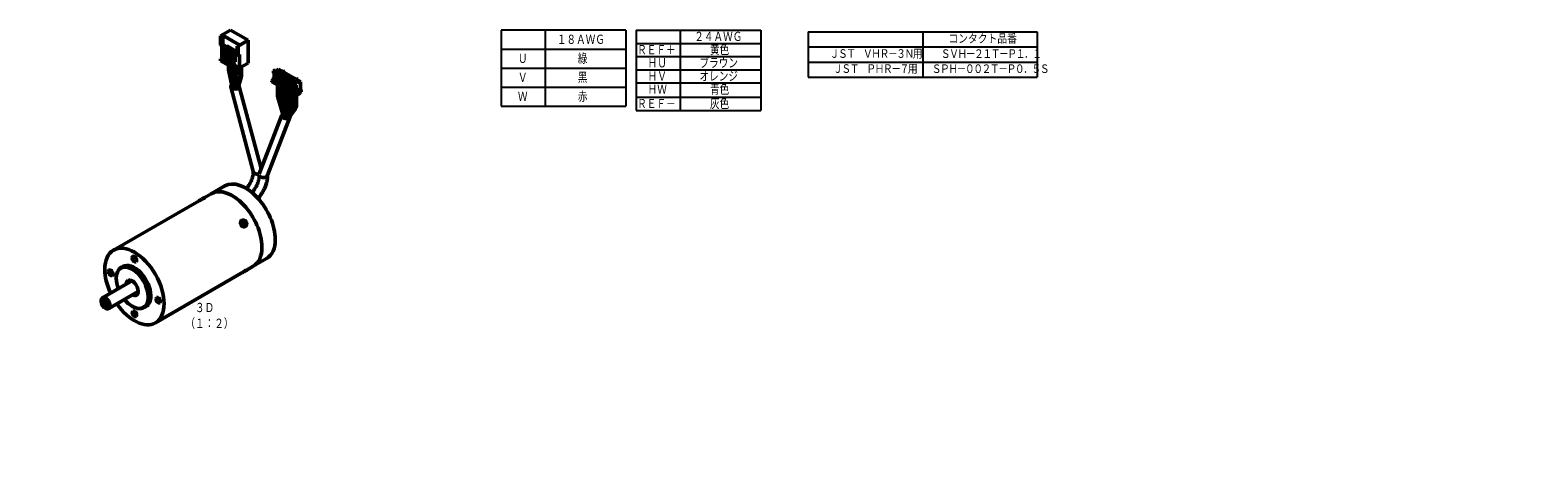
# Model space of a CAD drawing. Header units: millimetres. Extents: x -180 to 1258, y -624 to 333.
# Tile 5 of 5: x 539 to 1258, y -623 to -424. Entities that reach past the tile are written whole.
import ezdxf

# ---------------------------------------------------------------- set-up
doc = ezdxf.new("R2010")
doc.units = ezdxf.units.MM
doc.header["$LTSCALE"] = 0.165354
doc.layers.add('NoLayerName_001', color=7, linetype='Continuous')
doc.layers.add('NoLayerName_002', color=7, linetype='Continuous')
doc.styles.get("Standard").update_dxf_attribs({"font": 'txt', "bigfont": 'extfont2'})

# ---------------------------------------------------------------- blocks, each defined once
blk = doc.blocks.new('JZB_0004')
at = {"layer": 'NoLayerName_001', "color": 7, "linetype": 'Continuous', "lineweight": 50}
for p, q in [((0.6, 2.76), (0.55, 2.73)), ((1.82, 1.95), (0.69, 1.29)), ((0.87, 0.98), (0.69, 1.29)), ((0.82, 2.08), (1.08, 2.23)), ((1.13, 1.55), (0.82, 2.08)), ((2, 1.64), (0.87, 0.98)), ((1.08, 2.23), (1.39, 1.69)), ((1.62, 0.7), (1.31, 1.23)), ((1.52, 1.77), (1.7, 1.46)), ((1.57, 1.38), (1.88, 0.84)), ((1.62, 0.7), (1.88, 0.84)), ((1.82, 1.95), (2, 1.64)), ((2.05, 0.14), (2.1, 0.17))]:
    blk.add_line(p, q, dxfattribs=at)
for centre, start_param, end_param in [((1.3, 1.44), 0, 3.141593), ((1.35, 1.46), 0, 3.141593), ((1.35, 1.46), 3.141593, 6.283185)]:
    blk.add_ellipse(centre, major_axis=(-0.75, 1.3), ratio=0.816497, start_param=start_param, end_param=end_param, dxfattribs=at)

msp = doc.modelspace()

# ---------------------------------------------------------------- linework, layer by layer
at = {"layer": 'NoLayerName_001', "color": 7, "linetype": 'Continuous', "lineweight": 50}
for p, q in [((630.1156, -426.7937), (634.8533, -424.0584)), ((643.2113, -428.8839), (634.8533, -424.0584)), ((630.1156, -426.7937), (630.3278, -426.9161)), ((630.1156, -431.2459), (630.1156, -426.7937)), ((630.5399, -431.4909), (630.1156, -431.2459)), ((630.3278, -426.9161), (631.0349, -426.5079)), ((630.5399, -427.2836), (630.3278, -426.9161)), ((631.247, -426.8753), (630.5399, -427.2836)), ((630.5399, -427.2836), (630.5399, -431.4909)), ((630.5399, -431.4909), (631.247, -431.0826)), ((630.6995, -431.4772), (631.4654, -431.035)), ((630.8228, -431.406), (630.8228, -431.3276)), ((638.9686, -431.0884), (631.0349, -426.5079)), ((631.0349, -426.5079), (631.247, -426.8753)), ((631.247, -426.8753), (631.247, -431.0826)), ((635.4746, -433.3497), (631.4654, -431.035)), ((638.9686, -431.0884), (638.0494, -431.6192)), ((638.9686, -431.0884), (638.0494, -431.6192)), ((638.4736, -431.6192), (643.2113, -428.8839)), ((643.2113, -428.8839), (643.2113, -439.7433)), ((630.0088, -437.8011), (630.6995, -437.4023)), ((634.0181, -440.1158), (630.0088, -437.8011)), ((630.0088, -438.6528), (630.0088, -437.8011)), ((632.0213, -432.2404), (630.6995, -431.4772)), ((630.6995, -437.4023), (630.6995, -431.4772)), ((631.8092, -438.043), (630.6995, -437.4023)), ((631.8092, -432.5261), (631.9506, -432.2812)), ((633.3161, -433.3962), (631.8092, -432.5261)), ((631.8092, -438.288), (631.8092, -432.5261)), ((633.3161, -439.158), (631.8092, -438.288)), ((631.9506, -432.2812), (632.0213, -432.2404)), ((631.9506, -432.2812), (633.4576, -433.1512)), ((632.916, -431.8725), (633.0494, -431.6116)), ((637.0586, -433.9263), (633.0494, -431.6116)), ((633.4576, -433.1512), (633.3161, -433.3962)), ((633.3161, -433.3962), (633.3161, -439.158)), ((633.4576, -433.1512), (633.5283, -433.1104)), ((634.7087, -433.7919), (633.5283, -433.1104)), ((633.5283, -439.0355), (633.5283, -433.1104)), ((634.7087, -433.7919), (635.4746, -433.3497)), ((634.7087, -439.7171), (634.7087, -433.7919)), ((635.4746, -433.3497), (635.4746, -435.5429)), ((636.2986, -435.413), (635.4746, -434.9373)), ((635.4746, -437.4398), (635.4746, -440.1266)), ((636.4074, -436.9013), (635.941, -436.632)), ((636.2986, -435.413), (637.0586, -433.9263)), ((636.4074, -439.5881), (636.4074, -436.9013)), ((637.0586, -433.9263), (637.0586, -439.2121)), ((638.0494, -431.6192), (638.0494, -435.8265)), ((638.0494, -435.8265), (638.4736, -436.0714)), ((638.4736, -431.6192), (638.2615, -431.4967)), ((638.4736, -436.0714), (638.4736, -431.6192)), ((638.4736, -436.0714), (639.1808, -435.6632)), ((639.1808, -442.0703), (639.1808, -435.6632)), ((634.0181, -440.9676), (630.0088, -438.6528)), ((633.3161, -439.158), (633.5283, -439.0355)), ((634.7087, -439.7171), (633.5283, -439.0355)), ((633.8581, -442.5823), (633.8581, -440.8752)), ((633.9028, -443.0025), (635.4897, -450.3872)), ((634.0181, -440.1158), (634.7087, -439.7171)), ((634.0181, -440.9676), (634.0181, -440.1158)), ((635.4746, -440.1266), (634.0181, -440.9676)), ((634.8581, -443.1426), (634.8581, -440.4826)), ((634.9101, -443.5957), (636.4897, -450.3872)), ((636.4074, -439.5881), (635.4746, -439.0496)), ((639.1808, -442.0703), (635.4746, -439.9306)), ((637.0586, -439.2121), (636.4074, -439.5881)), ((636.4539, -444.286), (636.4539, -440.496)), ((636.454, -444.301), (636.5042, -450.9729)), ((637.4539, -444.8626), (637.4539, -441.0733)), ((637.454, -444.8791), (637.5042, -450.9729)), ((639.0498, -445.5383), (639.0498, -441.9947)), ((643.2113, -439.7433), (639.1808, -442.0703)), ((640.0498, -446.0886), (640.0498, -441.5686)), ((656.1366, -442.9724), (655.2875, -443.4626)), ((655.2875, -443.4626), (655.2875, -444.5264)), ((655.2875, -443.4626), (665.7527, -449.5047)), ((656.1081, -445.0002), (655.2875, -444.5264)), ((655.6411, -444.7305), (655.6411, -446.5201)), ((656.1258, -445.2194), (655.7723, -445.4235)), ((655.7723, -447.0041), (655.7723, -445.4235)), ((655.7723, -445.4235), (656.7826, -446.0068)), ((656.4469, -444.9338), (656.1081, -444.7382)), ((656.1081, -444.7382), (656.1081, -445.0002)), ((656.3349, -444.8692), (656.1081, -445.0002)), ((656.1258, -445.2194), (657.1362, -445.8027)), ((656.1366, -442.9724), (666.6018, -449.0144)), ((656.4469, -445.1958), (656.4469, -444.9338)), ((657.5223, -445.8167), (656.4469, -445.1958)), ((657.6917, -442.6461), (656.6316, -443.2581)), ((657.1362, -445.8027), (656.7826, -446.0068)), ((657.1362, -445.8027), (657.1362, -447.3833)), ((657.8611, -445.7503), (657.5223, -445.5547)), ((657.5223, -445.5547), (657.5223, -445.8167)), ((657.7491, -445.6857), (657.5223, -445.8167)), ((659.4594, -443.6667), (657.6917, -442.6461)), ((657.8611, -446.0123), (657.8611, -445.7503)), ((659.8837, -443.4218), (659.4594, -443.6667)), ((659.8837, -443.4218), (660.4494, -443.7484)), ((660.0251, -443.9933), (660.4494, -443.7484)), ((660.0251, -443.9933), (665.8234, -447.341)), ((660.4494, -444.2383), (660.4494, -443.7484)), ((634.9604, -451.0805), (645.718, -491.4199)), ((638.9863, -446.038), (637.5563, -451.5804)), ((639.9724, -446.6396), (638.5563, -451.5804)), ((649.4859, -490.0254), (639.0419, -450.8619)), ((655.2875, -447.2593), (654.5804, -448.4024)), ((654.5804, -448.4024), (665.7527, -454.8527)), ((654.5804, -448.6473), (654.5804, -448.4024)), ((654.5804, -448.6473), (665.7527, -455.0977)), ((655.6411, -446.5201), (655.2875, -446.7242)), ((655.2875, -446.7242), (655.2875, -447.2593)), ((655.2875, -446.7242), (655.7723, -447.0041)), ((655.2875, -447.2593), (665.7527, -453.3014)), ((655.6411, -446.5201), (655.7723, -446.5959)), ((656.7826, -446.0068), (656.7826, -447.5874)), ((657.1362, -447.3833), (656.7826, -447.5874)), ((656.7826, -447.5874), (657.1865, -447.8206)), ((657.1362, -447.3833), (657.1865, -447.4124)), ((657.5401, -446.0359), (657.1865, -446.24)), ((657.1865, -447.8206), (657.1865, -446.24)), ((657.1865, -446.24), (658.1968, -446.8233)), ((657.2649, -455.5487), (657.2649, -450.1972)), ((657.5401, -446.0359), (658.5504, -446.6192)), ((657.7649, -455.8274), (657.7649, -450.4859)), ((658.9365, -446.6331), (657.8611, -446.0123)), ((658.5504, -446.6192), (658.1968, -446.8233)), ((658.1968, -446.8233), (658.1968, -448.4039)), ((658.5504, -448.1998), (658.1968, -448.4039)), ((658.1968, -448.4039), (658.6007, -448.6371)), ((658.5504, -446.6192), (658.5504, -448.1998)), ((658.5504, -448.1998), (658.6007, -448.2289)), ((658.9543, -446.8524), (658.6007, -447.0565)), ((658.6007, -448.6371), (658.6007, -447.0565)), ((658.6007, -447.0565), (659.611, -447.6398)), ((658.6791, -456.467), (658.6791, -451.0137)), ((659.2753, -446.5668), (658.9365, -446.3712)), ((658.9365, -446.3712), (658.9365, -446.6331)), ((659.1634, -446.5022), (658.9365, -446.6331)), ((658.9543, -446.8524), (659.9646, -447.4357)), ((659.1791, -456.7485), (659.1791, -451.3024)), ((659.2753, -446.8288), (659.2753, -446.5668)), ((660.3507, -447.4496), (659.2753, -446.8288)), ((659.9646, -447.4357), (659.611, -447.6398)), ((659.611, -447.6398), (659.611, -449.2204)), ((659.9646, -449.0163), (659.611, -449.2204)), ((659.611, -449.2204), (660.0149, -449.4536)), ((659.9646, -447.4357), (659.9646, -449.0163)), ((659.9646, -449.0163), (660.0149, -449.0454)), ((660.3685, -447.6689), (660.0149, -447.873)), ((660.0149, -449.4536), (660.0149, -447.873)), ((660.0149, -447.873), (661.0253, -448.4563)), ((660.0933, -457.408), (660.0933, -451.8302)), ((660.6895, -447.3833), (660.3507, -447.1877)), ((660.3507, -447.1877), (660.3507, -447.4496)), ((660.5776, -447.3187), (660.3507, -447.4496)), ((660.3685, -447.6689), (661.3788, -448.2522)), ((660.5933, -457.6939), (660.5933, -452.1189)), ((660.6895, -447.6452), (660.6895, -447.3833)), ((661.7649, -448.2661), (660.6895, -447.6452)), ((661.3788, -448.2522), (661.0253, -448.4563)), ((661.0253, -448.4563), (661.0253, -450.0369)), ((661.3788, -449.8328), (661.0253, -450.0369)), ((661.0253, -450.0369), (661.4291, -450.2701)), ((661.3788, -448.2522), (661.3788, -449.8328)), ((661.3788, -449.8328), (661.4291, -449.8619)), ((661.7827, -448.4854), (661.4291, -448.6895)), ((661.4291, -450.2701), (661.4291, -448.6895)), ((661.4291, -448.6895), (662.4395, -449.2728)), ((661.5075, -458.2166), (661.5075, -452.6467)), ((662.1037, -448.1998), (661.7649, -448.0042)), ((661.7649, -448.0042), (661.7649, -448.2661)), ((661.9918, -448.1352), (661.7649, -448.2661)), ((661.7827, -448.4854), (662.793, -449.0687)), ((662.0075, -458.5019), (662.0075, -452.9354)), ((662.1037, -448.4617), (662.1037, -448.1998)), ((663.1791, -449.0826), (662.1037, -448.4617)), ((662.793, -449.0687), (662.4395, -449.2728)), ((662.4395, -449.2728), (662.4395, -450.8534)), ((662.793, -450.6493), (662.4395, -450.8534)), ((662.4395, -450.8534), (662.8434, -451.0866)), ((662.793, -449.0687), (662.793, -450.6493)), ((662.793, -450.6493), (662.8434, -450.6784)), ((663.1969, -449.3019), (662.8434, -449.506)), ((662.8434, -451.0866), (662.8434, -449.506)), ((662.8434, -449.506), (663.8537, -450.0893)), ((663.5179, -449.0163), (663.1791, -448.8207)), ((663.1791, -448.8207), (663.1791, -449.0826)), ((663.406, -448.9517), (663.1791, -449.0826)), ((663.1969, -449.3019), (664.2072, -449.8852)), ((663.5179, -449.2782), (663.5179, -449.0163)), ((664.5933, -449.8991), (663.5179, -449.2782)), ((664.2072, -449.8852), (663.8537, -450.0893)), ((663.8537, -450.0893), (663.8537, -451.6699)), ((664.2072, -451.4658), (663.8537, -451.6699)), ((663.8537, -451.6699), (664.2576, -451.9031)), ((664.2072, -449.8852), (664.2072, -451.4658)), ((664.2072, -451.4658), (664.2576, -451.4949)), ((664.6111, -450.1184), (664.2576, -450.3225)), ((664.2576, -451.9031), (664.2576, -450.3225)), ((664.2576, -450.3225), (665.2679, -450.9058)), ((664.9321, -449.8328), (664.5933, -449.6372)), ((664.5933, -449.6372), (664.5933, -449.8991)), ((664.8202, -449.7681), (664.5933, -449.8991)), ((664.6111, -450.1184), (665.6215, -450.7017)), ((664.9321, -450.0947), (664.9321, -449.8328)), ((665.7527, -450.5685), (664.9321, -450.0947)), ((665.6215, -450.7017), (665.2679, -450.9058)), ((665.2679, -450.9058), (665.2679, -452.4864)), ((665.6215, -452.2823), (665.2679, -452.4864)), ((665.2679, -452.4864), (665.7527, -452.7663)), ((665.6215, -450.7017), (665.6215, -452.2823)), ((665.6215, -452.2823), (666.1062, -452.5622)), ((666.6018, -449.0144), (665.7527, -449.5047)), ((665.7527, -450.5685), (665.7527, -449.5047)), ((666.1062, -450.3644), (665.7527, -450.5685)), ((668.1568, -451.9133), (665.7527, -453.3014)), ((666.1062, -452.5622), (665.7527, -452.7663)), ((665.7527, -455.0977), (665.7527, -452.7663)), ((666.2477, -447.096), (665.8234, -447.341)), ((666.1062, -452.5622), (666.1062, -450.3644)), ((666.2477, -447.096), (666.8133, -447.4226)), ((666.3891, -447.6676), (666.8133, -447.4226)), ((668.1568, -448.6882), (666.3891, -447.6676)), ((666.6018, -449.0144), (667.0105, -449.35)), ((666.8133, -447.4226), (666.8133, -447.9125)), ((667.0105, -449.35), (668.1568, -448.6882)), ((668.1568, -451.9133), (668.1568, -448.6882)), ((668.5104, -453.2606), (668.1568, -451.9133)), ((657.3491, -456.1228), (659.7787, -464.2304)), ((657.8548, -456.4202), (660.2787, -464.2304)), ((658.7154, -456.8463), (660.19, -464.479)), ((659.2182, -457.1418), (660.69, -464.479)), ((660.0978, -457.5416), (660.5797, -464.7405)), ((660.5982, -457.833), (661.0797, -464.7405)), ((661.5019, -458.366), (661.0065, -464.9794)), ((661.4423, -465.2111), (662.8655, -459.3401)), ((662.0014, -458.658), (661.5062, -464.9862)), ((663.3604, -459.6385), (661.9351, -465.2597)), ((662.9217, -458.8689), (662.9217, -453.4632)), ((663.4217, -459.147), (663.4217, -453.7519)), ((664.336, -459.4938), (664.336, -454.2797)), ((664.836, -459.7641), (664.836, -454.5684)), ((665.7502, -460.1081), (665.7502, -455.0962)), ((668.5104, -453.2606), (665.7527, -454.8527)), ((666.5871, -454.6159), (665.7527, -455.0977)), ((666.2336, -454.82), (666.5871, -455.0242)), ((666.2502, -460.3718), (666.2502, -454.8296)), ((668.1002, -454.1506), (666.5871, -455.0242)), ((666.5871, -455.0242), (666.5871, -454.6159)), ((668.5104, -453.5055), (668.1002, -453.7423)), ((668.1002, -453.7423), (668.1002, -454.1506)), ((668.5104, -453.2606), (668.5104, -453.5055)), ((659.26, -464.6601), (648.5024, -492.5778)), ((652.5371, -493.2317), (663.2947, -465.314)), ((664.1588, -460.3168), (661.8362, -465.4608)), ((662.2741, -465.6841), (665.3862, -461.2585)), ((664.6441, -460.6189), (662.3199, -465.5349)), ((665.8598, -461.5589), (662.7356, -465.795)), ((625.6879, -502.0631), (622.3034, -504.0171)), ((632.0518, -498.3889), (625.6879, -502.0631)), ((619.8788, -505.417), (579.0188, -529.0075)), ((621.546, -504.4855), (621.1234, -504.7529)), ((583.5188, -536.8017), (582.5996, -537.3325)), ((642.3123, -538.653), (645.6879, -536.7041)), ((645.6879, -536.7041), (652.0518, -533.0299)), ((587.781, -543.5785), (573.7302, -551.6908)), ((580.3214, -542.368), (580.3214, -542.5313)), ((599.0188, -563.6485), (639.8807, -540.0569)), ((573.1089, -553.0641), (573.1089, -553.4724)), ((576.7302, -556.8869), (590.781, -548.7747)), ((574.8767, -556.5342), (575.2302, -556.7383)), ((587.9582, -555.7585), (588.0996, -555.8402)), ((593.5996, -556.385), (594.5188, -555.8543))]:
    msp.add_line(p, q, dxfattribs=at)
at = {"layer": 'NoLayerName_001', "color": 7, "linetype": 'Continuous', "lineweight": 25}
for p, q in [((784.9119, -424.0584), (763.9119, -424.0584)), ((763.9119, -424.0584), (763.9119, -460.3464)), ((823.4119, -424.0584), (784.9119, -424.0584)), ((784.9119, -424.0584), (784.9119, -460.3464)), ((828.2849, -424.0584), (828.2849, -426.8896)), ((828.2849, -424.0584), (828.2849, -462.3682)), ((849.2849, -424.0584), (849.2849, -462.3682)), ((887.7849, -424.0584), (887.7849, -462.3682)), ((910.3746, -424.9061), (910.3746, -446.4715)), ((910.3746, -424.9061), (1019.5746, -424.9061)), ((964.9746, -424.9061), (964.9746, -446.4715)), ((1019.5746, -424.9061), (1019.5746, -446.4715)), ((910.3746, -432.0946), (1019.5746, -432.0946)), ((910.3746, -439.2831), (1019.5746, -439.2831)), ((910.3746, -446.4715), (1019.5746, -446.4715))]:
    msp.add_line(p, q, dxfattribs=at)
at = {"layer": 'NoLayerName_001', "color": 7, "linetype": 'Continuous', "lineweight": 50}
for centre, start, end in [((635.8581, -442.5823), 180, 192.1283146), ((636.8581, -443.1426), 180, 193.0933385), ((638.4539, -444.286), 180, 180.4308895), ((639.4539, -444.8626), 180, 180.4716563), ((637.0498, -445.5383), 345.5321695, 0), ((638.0498, -446.0886), 344.00735, 0), ((659.2649, -455.5487), 180, 196.6819685), ((659.7649, -455.8274), 180, 197.2418139), ((660.6791, -456.467), 180, 190.9344559), ((661.1791, -456.7485), 180, 191.3428694), ((662.0933, -457.408), 180, 183.8295182), ((662.5933, -457.6939), 180, 183.9874668), ((659.5075, -458.2166), 355.7156007, 0), ((660.0075, -458.5019), 355.5249796, 0), ((660.9217, -458.8689), 346.3740488, 0), ((661.4217, -459.147), 345.7722157, 0), ((662.336, -459.4938), 335.6999243, 0), ((662.836, -459.7641), 334.6962431, 0), ((663.7502, -460.1081), 324.885056, 0), ((664.2502, -460.3718), 323.5906197, 0)]:
    msp.add_arc(centre, 2, start, end, dxfattribs=at)
for centre, major_axis, ratio, start_param, end_param in [((635.941, -435.2736), (0.3298, 0.5712), 0.5773502, 2.35619468, 3.14159238), ((635.941, -437.1706), (0.3298, 0.5712), 0.5773502, 0, 2.35619468), ((635.941, -435.2736), (0.3298, 0.5712), 0.5773502, 3.14159238, 4.80053836), ((635.941, -437.1706), (0.3298, 0.5712), 0.5773502, 5.49778733, 6.28318531), ((637.0012, -450.9712), (-2.0642, 0.1107), 0.57512872, 5.60379405, 6.4679532), ((637.0012, -450.9712), (-2.0642, 0.1107), 0.57512872, 0.18476789, 3.32636054), ((635.9897, -450.3872), (0.5, 0), 0.57735042, 3.14159265, 6.28318531), ((637.0042, -450.9729), (0.5, 0), 0.57735042, 3.14159265, 6.28318531), ((638.0563, -451.5804), (0.5, 0), 0.57735042, 3.14159265, 6.28318531), ((637.0012, -450.9712), (-2.0642, 0.1107), 0.57512872, 3.32636054, 3.62417335), ((661.2773, -464.9871), (2.0642, -0.1107), 0.57512872, 2.95682476, 5.55971118), ((661.2773, -464.9871), (2.0642, -0.1107), 0.57512872, 2.43682612, 2.95682476), ((660.0287, -464.2304), (0.25, 0), 0.57735042, 3.14159265, 6.28318531), ((660.44, -464.479), (0.25, 0), 0.57735042, 3.14159265, 6.28318531), ((660.8297, -464.7405), (0.25, 0), 0.57735042, 3.14159265, 6.28318531), ((661.2563, -464.9827), (0.25, 0), 0.57735042, 3.14159265, 6.28318531), ((661.6886, -465.2357), (0.25, 0), 0.57735042, 2.97057164, 6.28318531), ((662.0783, -465.4972), (0.25, 0), 0.57735042, 3.14159265, 6.28318531), ((662.505, -465.7394), (0.25, 0), 0.57735042, 2.74854997, 6.28318531), ((661.2773, -464.9871), (2.0642, -0.1107), 0.57512872, 5.55971118, 6.38203494), ((642.0518, -515.7094), (-10, 17.3205), 0.5773502, 3.92699063, 6.28318531), ((647.7087, -491.5987), (2, 0), 0.57735042, 3.14026615, 3.92699082), ((647.7087, -491.5987), (2, 0), 0.57735042, 3.14159265, 3.1978787), ((647.7087, -491.5987), (2, 0), 0.57735042, 3.1978787, 3.92699082), ((647.7087, -491.5987), (2, 0), 0.57735042, 3.92699082, 5.13946757), ((647.7087, -491.5987), (2, 0), 0.57735042, 3.92699082, 5.13946757), ((650.5371, -493.2317), (2, 0), 0.57735042, 3.14026615, 3.92699082), ((650.5371, -493.2317), (2, 0), 0.57735042, 3.14159265, 3.1978787), ((650.5371, -493.2317), (2, 0), 0.57735042, 3.1978787, 3.92699082), ((650.5371, -493.2317), (2, 0), 0.57735042, 3.92699082, 5.49778714), ((650.5371, -493.2317), (2, 0), 0.57735042, 3.92699082, 5.49778714), ((650.5371, -493.2317), (2, 0), 0.57735042, 5.49778714, 6.28318531), ((650.5371, -493.2317), (2, 0), 0.57735042, 5.49778714, 6.28135277), ((635.6879, -519.3836), (-10, 17.3205), 0.5773502, 3.92699063, 6.28318531), ((635.6879, -519.3836), (-10, 17.3205), 0.5773502, 3.92699063, 6.28318531), ((642.0518, -515.7094), (-10, 17.3205), 0.5773502, 3.14159265, 3.92699063), ((589.0188, -546.328), (-10, 17.3205), 0.5773502, 0, 0.78539797), ((589.0188, -546.328), (-10, 17.3205), 0.5773502, 3.14159267, 6.28318531), ((589.0188, -533.2641), (-0.75, 1.299), 0.5773502, 0, 0.78539797), ((589.0188, -533.2641), (-0.75, 1.299), 0.5773502, 3.14159265, 6.28318531), ((635.6879, -519.3836), (-10, 17.3205), 0.5773502, 3.14159265, 3.92699063), ((635.6879, -519.3836), (-10, 17.3205), 0.5773502, 3.14159263, 3.92699063), ((589.0188, -546.328), (-10, 17.3205), 0.5773502, 0.78539797, 1.42022805), ((577.7051, -539.796), (-0.75, 1.299), 0.5773502, 0, 0.78539797), ((577.7051, -539.796), (-0.75, 1.299), 0.5773502, 0.78539797, 3.1415926), ((577.7051, -539.796), (-0.75, 1.299), 0.5773502, 3.1415926, 6.28318531), ((587.9582, -546.9404), (-5.4, 9.3531), 0.5773502, 3.92699063, 7.06858328), ((588.0996, -546.8587), (-5.5, 9.5263), 0.5773502, 0, 0.78539797), ((588.0996, -546.8587), (-5.5, 9.5263), 0.5773502, 3.92699063, 6.28318531), ((589.0188, -546.328), (-5.5, 9.5263), 0.5773502, 3.92699063, 6.28318531), ((589.0188, -533.2641), (-0.75, 1.299), 0.5773502, 0.78539797, 3.14159265), ((587.9582, -546.9404), (-5.4, 9.3531), 0.5773502, 0.78539797, 1.28931625), ((587.9582, -546.9404), (-2, 3.4641), 0.5773502, 0, 0.72273425), ((587.9582, -546.9404), (-2, 3.4641), 0.5773502, 3.92699063, 6.28318531), ((590.433, -545.5115), (-2, 3.4641), 0.5773502, 0.66711051, 0.72273425), ((575.2302, -554.2889), (-1.5, 2.5981), 0.5773502, 0, 0.78539797), ((574.8767, -554.493), (-1.25, 2.1651), 0.5773502, 3.92699063, 7.06858328), ((574.8767, -554.493), (-1.25, 2.1651), 0.5773502, 0.78539797, 2.3561943), ((575.2302, -554.2889), (-1.5, 2.5981), 0.5773502, 3.92699063, 6.28318531), ((574.8767, -554.493), (-0.53, 0.918), 0.5773502, 5.86265106, 8.63937961), ((574.8767, -554.493), (-0.53, 0.918), 0.5773502, 3.5621269, 5.86265106), ((587.9582, -546.9404), (-5.4, 9.3531), 0.5773502, 1.8522764, 2.3561943), ((587.9582, -546.9404), (-5.4, 9.3531), 0.5773502, 2.3561943, 3.92699063), ((587.9582, -546.9404), (-2, 3.4641), 0.5773502, 2.41885841, 3.14159265), ((587.9582, -546.9404), (-2, 3.4641), 0.5773502, 3.14159265, 3.92699063), ((590.433, -545.5115), (-2, 3.4641), 0.5773502, 2.41885841, 2.47448215), ((588.0996, -546.8587), (-5.5, 9.5263), 0.5773502, 3.14159268, 3.92699063), ((589.0188, -546.328), (-5.5, 9.5263), 0.5773502, 3.14159267, 3.92699063), ((600.3325, -552.86), (-0.75, 1.299), 0.5773502, 0, 0.78539797), ((600.3325, -552.86), (-0.75, 1.299), 0.5773502, 0.78539797, 3.1415926), ((600.3325, -552.86), (-0.75, 1.299), 0.5773502, 3.1415926, 6.28318531), ((574.8767, -554.493), (-0.53, 0.918), 0.5773502, 2.3561943, 3.5621269), ((574.8767, -554.493), (-1.25, 2.1651), 0.5773502, 2.3561943, 3.92699063), ((575.5626, -554.097), (-0.25, 0.433), 0.5773502, 0.82544152, 2.31615113), ((575.2302, -554.2889), (-1.5, 2.5981), 0.5773502, 2.3561943, 3.14159269), ((575.2302, -554.2889), (-1.5, 2.5981), 0.5773502, 3.14159269, 3.92699063), ((589.0188, -546.328), (-10, 17.3205), 0.5773502, 1.7213646, 3.14159267), ((589.0188, -559.392), (-0.75, 1.299), 0.5773502, 0, 0.78539797), ((589.0188, -559.392), (-0.75, 1.299), 0.5773502, 0.78539797, 3.14159265), ((588.0996, -546.8587), (-5.5, 9.5263), 0.5773502, 2.3561943, 3.14159268), ((589.0188, -559.392), (-0.75, 1.299), 0.5773502, 3.14159265, 6.28318531)]:
    msp.add_ellipse(centre, major_axis=major_axis, ratio=ratio, start_param=start_param, end_param=end_param, dxfattribs=at)
for points, knots in [([(645.7087, -491.5987), (645.7066, -491.702), (645.7042, -492.0142), (645.6595, -492.5477), (645.5629, -493.2073), (645.4153, -493.8954), (645.2184, -494.6043), (644.9724, -495.3259), (644.6791, -496.0519), (644.3411, -496.7742), (643.9615, -497.4845), (643.5445, -498.1752), (643.094, -498.8379), (642.7239, -499.3273), (642.5036, -499.5933), (642.4517, -499.6565)], [0, 0, 0, 0, 0.31001851, 0.93642473, 1.60406143, 2.30892131, 3.04608044, 3.81001879, 4.59476722, 5.39403214, 6.20130257, 7.00994392, 7.81317072, 8.6041734, 8.84947271, 8.84947271, 8.84947271, 8.84947271]), ([(648.5371, -493.2317), (648.535, -493.335), (648.5326, -493.6472), (648.4879, -494.1807), (648.3913, -494.8403), (648.2438, -495.5284), (648.0468, -496.2373), (647.8008, -496.9588), (647.5076, -497.6849), (647.1695, -498.4072), (646.7899, -499.1175), (646.373, -499.8082), (645.9222, -500.4706), (645.4907, -501.0436), (645.1976, -501.3837), (645.0785, -501.5257)], [0, 0, 0, 0, 0.31001851, 0.93642473, 1.60406143, 2.30892131, 3.04608044, 3.81001879, 4.59476722, 5.39403214, 6.20130257, 7.00994392, 7.81317072, 8.6041734, 9.16000826, 9.16000826, 9.16000826, 9.16000826]), ([(647.9512, -504.3154), (648.069, -504.1796), (648.4022, -503.8033), (648.9157, -503.1532), (649.4834, -502.3598), (650.0111, -501.5338), (650.4971, -500.6812), (650.938, -499.8068), (651.3313, -498.9159), (651.6741, -498.0136), (651.9639, -497.1049), (652.1983, -496.1948), (652.3751, -495.2882), (652.4905, -494.3902), (652.5343, -493.7048), (652.5361, -493.3206), (652.5371, -493.2317)], [0, 0, 0, 0, 0.53921271, 1.50761553, 2.48387964, 3.46473431, 4.44684802, 5.42686131, 6.40129292, 7.36703457, 8.32120301, 9.26120993, 10.18482081, 11.09019074, 11.97586003, 12.24276743, 12.24276743, 12.24276743, 12.24276743]), ([(619.8646, -505.4252), (619.9365, -505.385), (620.1399, -505.2697), (620.5038, -505.0785), (620.9619, -504.8394), (621.4426, -504.5846), (621.8941, -504.3388), (622.249, -504.1201), (622.4811, -503.9852), (622.5661, -503.9007), (622.5857, -503.8824)], [0, 0, 0, 0, 0.24723481, 0.7014338, 1.23294353, 1.79734177, 2.33420597, 2.77320549, 3.05168972, 3.13200029, 3.13200029, 3.13200029, 3.13200029]), ([(622.3188, -504.0083), (622.283, -504.0293), (622.1257, -504.1211), (621.8687, -504.2813), (621.6481, -504.4211), (621.546, -504.4855)], [0, 0, 0, 0, 0.124602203, 0.546294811, 0.908301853, 0.908301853, 0.908301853, 0.908301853]), ([(622.5827, -503.8779), (622.5442, -503.894), (622.4515, -503.9276), (622.3683, -503.9809), (622.3188, -504.0083)], [0, 0, 0, 0, 0.12512306, 0.294728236, 0.294728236, 0.294728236, 0.294728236]), ([(642.1833, -515.3527), (642.0625, -515.2342), (641.8419, -514.9682), (641.3759, -514.735), (640.874, -514.6426), (640.3749, -514.7315), (639.9491, -515.0081), (639.6677, -515.4453), (639.5684, -515.9735), (639.6445, -516.5186), (639.7986, -516.8696), (639.902, -517.0344), (639.9079, -517.0439)], [0, 0, 0, 0, 0.50792947, 1.02279436, 1.52581341, 2.01789684, 2.50574087, 3.00637528, 3.53434439, 4.08428798, 4.63450582, 4.66808246, 4.66808246, 4.66808246, 4.66808246]), ([(639.9079, -517.0439), (640.0134, -517.1726), (640.2038, -517.4539), (640.6232, -517.7434), (641.0963, -517.9037), (641.5928, -517.8828), (642.0468, -517.6627), (642.3883, -517.2658), (642.5708, -516.7505), (642.5706, -516.1925), (642.4288, -515.7081), (642.248, -515.4569), (642.1833, -515.3527)], [0, 0, 0, 0, 0.49914405, 1.00845773, 1.49758447, 1.97585149, 2.46020527, 2.96869793, 3.507359, 4.06457813, 4.6197749, 4.98756008, 4.98756008, 4.98756008, 4.98756008]), ([(641.7967, -538.8709), (641.6539, -538.957), (641.3386, -539.1445), (640.8696, -539.4417), (640.4133, -539.7311), (640.0824, -539.9387), (639.9078, -540.0407), (639.8646, -540.0662)], [0, 0, 0, 0, 0.50030504, 1.10033146, 1.66536129, 2.12146432, 2.27206063, 2.27206063, 2.27206063, 2.27206063]), ([(641.0738, -539.3135), (641.0879, -539.306), (641.2361, -539.2278), (641.3847, -539.1503), (641.5191, -539.0799)], [0, 0, 0, 0, 0.04774571, 0.502841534, 0.502841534, 0.502841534, 0.502841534]), ([(641.5191, -539.0799), (641.6557, -539.0079), (641.9134, -538.8733), (642.1798, -538.7292), (642.3084, -538.6552), (642.3188, -538.6493)], [0, 0, 0, 0, 0.463260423, 0.87227907, 0.908300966, 0.908300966, 0.908300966, 0.908300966]), ([(641.8583, -538.8349), (641.8528, -538.8381), (641.8322, -538.8501), (641.8117, -538.8621), (641.7967, -538.8709)], [0, 0, 0, 0, 0.0190196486, 0.071340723, 0.071340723, 0.071340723, 0.071340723]), ([(642.5612, -538.4811), (642.5304, -538.491), (642.4111, -538.5255), (642.1805, -538.656), (641.9796, -538.7673), (641.8583, -538.8349)], [0, 0, 0, 0, 0.097137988, 0.371863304, 0.788539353, 0.788539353, 0.788539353, 0.788539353]), ([(642.3188, -538.6493), (642.3799, -538.6118), (642.4731, -538.572), (642.5415, -538.4997), (642.5612, -538.4811)], [0, 0, 0, 0, 0.214874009, 0.296318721, 0.296318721, 0.296318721, 0.296318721])]:
    msp.add_open_spline(points, degree=3, knots=knots, dxfattribs=at)
at = {"layer": 'NoLayerName_002', "color": 7, "linetype": 'Continuous', "lineweight": 25}
for p, q in [((823.4119, -424.0584), (823.4119, -460.3464)), ((828.2849, -424.0584), (887.7849, -424.0584)), ((828.2849, -430.3584), (887.7849, -430.3584)), ((763.9119, -433.1304), (823.4119, -433.1304)), ((828.2849, -436.6584), (887.7849, -436.6584)), ((763.9119, -442.2024), (823.4119, -442.2024)), ((828.2849, -442.9584), (887.7849, -442.9584)), ((763.9119, -451.2744), (823.4119, -451.2744)), ((828.2849, -449.2584), (887.7849, -449.2584)), ((828.2849, -456.0682), (887.7849, -456.0682)), ((763.9119, -460.3464), (823.4119, -460.3464)), ((828.2849, -462.3682), (887.7849, -462.3682))]:
    msp.add_line(p, q, dxfattribs=at)

# ---------------------------------------------------------------- block references
at = {"layer": 'NoLayerName_001', "color": 0}
msp.add_blockref('JZB_0004', (639.6767, -517.7661), dxfattribs=at)

# ---------------------------------------------------------------- texts
at = {"layer": 'NoLayerName_001', "color": 7, "lineweight": 25}
for s, insert, char_height, attachment_point in [('\\A1;\\W0.8333;\\M+18250\\M+18257\\M+18260\\M+18276\\M+18266', (790.4874, -428.5944), 5, 4), ('\\A1;\\W0.8333;\\M+18271\\M+18264\\M+18265\\M+1817B', (828.7849, -433.5084), 5, 4), ('\\A1;\\W0.8333;\\M+18251\\M+18253\\M+18260\\M+18276\\M+18266', (856.0349, -427.2084), 5, 4), ('\\A1;\\W0.8333;\\M+189A9\\M+19046', (863.5349, -433.5084), 5, 4), ('\\A1;\\W0.8333;\\M+18352\\M+18393\\M+1835E\\M+1834E\\M+18367\\M+19569\\M+194D4', (977.2369, -428.5003), 4, 4), ('\\A1;\\W0.8333;\\M+18274', (771.9119, -437.6664), 5, 4), ('\\A1;\\W0.8333;\\M+1FB8D', (800.4874, -437.6664), 5, 4), ('\\A1;\\W0.8333;\\M+18267\\M+18274', (833.7849, -439.8084), 5, 4), ('\\A1;\\W0.8333;\\M+18375\\M+18389\\M+18345\\M+18393', (858.5349, -439.8084), 5, 4), ('\\A1;\\W0.8333;\\T0.8000;\\M+18269\\M+18272\\M+18273\\M+18140\\M+18275\\M+18267\\M+18271\\M+1817C\\M+18252\\M+1826D\\M+19770', (920.6034, -435.6888), 4, 4), ('\\A1;\\W0.8333;\\T0.8000;\\M+18272\\M+18275\\M+18267\\M+1817C\\M+18251\\M+18250\\M+18273\\M+1817C\\M+1826F\\M+18250\\M+18144\\M+18250', (973.6034, -435.6888), 4, 4), ('\\A1;\\W0.8333;\\M+18275', (771.9119, -446.7384), 5, 4), ('\\A1;\\W0.8333;\\M+1FC4B', (800.4874, -446.7384), 5, 4), ('\\A1;\\W0.8333;\\M+18267\\M+18275', (833.7849, -446.1084), 5, 4), ('\\A1;\\W0.8333;\\M+18349\\M+1838C\\M+18393\\M+18357', (858.5349, -446.1084), 5, 4), ('\\A1;\\W0.8333;\\T0.8000;\\M+18269\\M+18272\\M+18273\\M+18140\\M+1826F\\M+18267\\M+18271\\M+1817C\\M+18256\\M+19770', (922.2034, -442.8773), 4, 4), ('\\A1;\\W0.8333;\\T0.8000;\\M+18272\\M+1826F\\M+18267\\M+1817C\\M+1824F\\M+1824F\\M+18251\\M+18273\\M+1817C\\M+1826F\\M+1824F\\M+18144\\M+18254\\M+18272', (969.2616, -442.8773), 4, 4), ('\\A1;\\W0.8333;\\M+18276', (771.9119, -455.8104), 5, 4), ('\\A1;\\W0.8333;\\M+190D4', (800.4874, -455.8104), 5, 4), ('\\A1;\\W0.8333;\\M+18267\\M+18276', (833.7849, -452.4084), 5, 4), ('\\A1;\\W0.8333;\\M+190C2\\M+19046', (863.5349, -452.4084), 5, 4), ('\\A1;\\W0.8333;\\M+18271\\M+18264\\M+18265\\M+1817C', (828.7849, -459.2182), 5, 4), ('\\A1;\\W0.8333;\\M+18A44\\M+19046', (863.5349, -459.2182), 5, 4), ('\\A1;\\W0.8333;\\T0.8000;\\M+18262\\M+1828F\\M+18292\\M+18293\\M+18169\\M+18272\\M+18288\\M+18281\\M+1828E\\M+18287\\M+18267\\M+18281\\M+18289\\M+1816A\\M+1826C\\M+18281\\M+18283\\M+18288\\M+18289\\M+1828E\\M+18285\\M+18292\\M+18299\\M+18195\\M+18264\\M+18291\\M+18295\\M+18289\\M+18290\\M+1828D\\M+18285\\M+1828E\\M+18294\\M+18140\\M+18262\\M+1828F\\M+18144\\M+1826B\\M+18273\\M+18263\\M+18144', (149.5959, -622.5722), 3, 7)]:
    msp.add_mtext(s, dxfattribs=dict(at, insert=insert, char_height=char_height, attachment_point=attachment_point))
at = {"layer": 'NoLayerName_001', "color": 7, "lineweight": 25, "insert": (613.3237, -560.3444), "char_height": 5, "attachment_point": 4, "line_spacing_factor": 0.9}
msp.add_mtext('\\A1;\\W0.8333;\\M+18140\\M+18252\\M+18263\\P\\M+18169\\M+18250\\M+18146\\M+18251\\M+1816A', dxfattribs=at)

doc.saveas('drawing.dxf')
